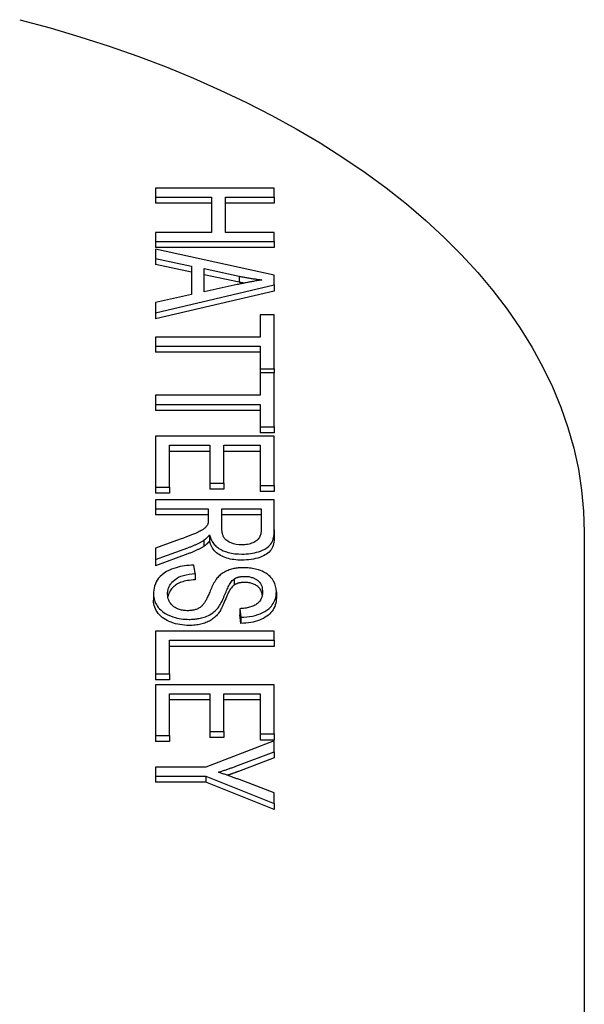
# Model space of a CAD drawing. Header units: millimetres. Extents: x 232 to 500, y 63 to 444.
# Tile 11 of 11: x 481 to 500, y 287 to 320. Entities that reach past the tile are written whole.
import ezdxf

# ---------------------------------------------------------------- set-up
doc = ezdxf.new("R2010")
doc.units = ezdxf.units.MM
doc.layers.add('Detail', color=2, linetype='Continuous')

msp = doc.modelspace()

# ---------------------------------------------------------------- linework, layer by layer
at = {"layer": 'Detail'}
for p, q in [((486.003, 314.137), (486.003, 313.832)), ((490.003, 314.137), (486.003, 314.137)), ((490.003, 313.832), (490.003, 314.137)), ((486.003, 313.832), (486.003, 313.628)), ((486.003, 313.832), (487.888, 313.832)), ((487.888, 313.832), (487.888, 312.643)), ((488.36, 313.832), (490.003, 313.832)), ((488.36, 312.643), (488.36, 313.832)), ((490.003, 313.832), (490.003, 313.628)), ((487.888, 313.628), (486.003, 313.628)), ((490.003, 313.628), (488.36, 313.628)), ((487.888, 312.643), (486.003, 312.643)), ((486.003, 312.643), (486.003, 312.339)), ((490.003, 312.643), (488.36, 312.643)), ((490.003, 312.339), (490.003, 312.643)), ((486.003, 312.339), (486.003, 312.134)), ((486.003, 312.339), (490.003, 312.339)), ((490.003, 312.134), (486.003, 312.134)), ((486.003, 312.084), (486.003, 311.762)), ((490.003, 311.202), (486.003, 312.084)), ((490.003, 312.339), (490.003, 312.134)), ((486.003, 311.762), (486.003, 311.557)), ((486.003, 311.762), (487.214, 311.51)), ((487.214, 311.305), (486.003, 311.557)), ((487.214, 311.51), (487.214, 310.548)), ((487.644, 310.643), (487.644, 311.423)), ((487.644, 311.423), (488.817, 311.169)), ((488.817, 310.964), (487.644, 311.218)), ((488.817, 311.169), (488.817, 310.964)), ((490.003, 310.874), (490.003, 311.202)), ((486.003, 309.936), (490.003, 310.874)), ((488.753, 310.884), (487.644, 310.643)), ((490.003, 310.874), (490.003, 310.669)), ((490.003, 310.669), (486.003, 309.732)), ((487.214, 310.548), (486.003, 310.283)), ((486.003, 310.283), (486.003, 309.936)), ((486.003, 309.936), (486.003, 309.732)), ((489.531, 309.866), (489.531, 309.111)), ((490.003, 309.866), (489.531, 309.866)), ((490.003, 308.048), (490.003, 309.866)), ((486.003, 309.111), (486.003, 308.807)), ((489.531, 309.111), (486.003, 309.111)), ((486.003, 308.807), (486.003, 308.602)), ((486.003, 308.807), (489.531, 308.807)), ((489.531, 308.807), (489.531, 308.048)), ((489.531, 308.602), (486.003, 308.602)), ((489.531, 308.048), (489.531, 307.908)), ((489.531, 308.048), (490.003, 308.048)), ((490.003, 308.048), (490.003, 307.908)), ((489.531, 307.908), (489.531, 307.152)), ((490.003, 307.908), (489.531, 307.908)), ((490.003, 306.089), (490.003, 307.908)), ((486.003, 307.152), (486.003, 306.848)), ((489.531, 307.152), (486.003, 307.152)), ((486.003, 306.848), (486.003, 306.643)), ((486.003, 306.848), (489.531, 306.848)), ((489.531, 306.848), (489.531, 306.089)), ((489.531, 306.643), (486.003, 306.643)), ((489.531, 306.089), (489.531, 305.884)), ((489.531, 306.089), (490.003, 306.089)), ((490.003, 306.089), (490.003, 305.884)), ((486.003, 305.771), (486.003, 304.057)), ((490.003, 305.771), (486.003, 305.771)), ((490.003, 305.884), (489.531, 305.884)), ((490.003, 304.11), (490.003, 305.771)), ((486.476, 304.057), (486.476, 305.467)), ((486.476, 305.467), (487.836, 305.467)), ((487.836, 305.467), (487.836, 304.195)), ((488.308, 305.467), (489.531, 305.467)), ((488.308, 304.195), (488.308, 305.467)), ((489.531, 305.467), (489.531, 304.11)), ((487.836, 305.262), (486.476, 305.262)), ((489.531, 305.262), (488.308, 305.262)), ((486.003, 304.057), (486.003, 303.852)), ((486.003, 304.057), (486.476, 304.057)), ((486.476, 304.057), (486.476, 303.852)), ((487.836, 304.195), (487.836, 303.991)), ((487.836, 304.195), (488.308, 304.195)), ((488.308, 304.195), (488.308, 303.991)), ((489.531, 304.11), (490.003, 304.11)), ((489.531, 304.11), (489.531, 303.905)), ((490.003, 304.11), (490.003, 303.905)), ((486.476, 303.852), (486.003, 303.852)), ((488.308, 303.991), (487.836, 303.991)), ((490.003, 303.905), (489.531, 303.905)), ((486.003, 303.634), (486.003, 303.33)), ((490.003, 303.634), (486.003, 303.634)), ((490.003, 302.616), (490.003, 303.634)), ((486.003, 303.33), (486.003, 303.125)), ((486.003, 303.33), (487.781, 303.33)), ((487.781, 303.125), (486.003, 303.125)), ((487.781, 303.33), (487.781, 302.978)), ((488.238, 302.677), (488.238, 303.33)), ((488.238, 303.33), (489.561, 303.33)), ((489.561, 303.125), (488.238, 303.125)), ((489.561, 303.33), (489.561, 302.604)), ((487.823, 302.445), (487.823, 302.24)), ((490.003, 302.616), (490.003, 302.411)), ((500.45, 302.54), (500.45, 283.126)), ((486.836, 302.298), (486.003, 301.994)), ((487.625, 302.263), (487.625, 302.058)), ((486.003, 301.614), (487.092, 302.011)), ((486.003, 301.994), (486.003, 301.614)), ((487.092, 301.806), (486.003, 301.409)), ((486.003, 301.614), (486.003, 301.409)), ((487.333, 301.14), (487.29, 301.427)), ((487.333, 301.14), (487.333, 300.936)), ((488.65, 300.96), (488.65, 300.755)), ((485.936, 300.448), (485.936, 300.243)), ((490.073, 300.532), (490.073, 300.327)), ((488.839, 299.958), (488.839, 299.753)), ((488.839, 299.958), (488.878, 299.668)), ((488.878, 299.463), (488.839, 299.753)), ((488.878, 299.668), (488.878, 299.463)), ((486.003, 299.197), (486.003, 297.764)), ((490.003, 299.197), (486.003, 299.197)), ((490.003, 298.893), (490.003, 299.197)), ((486.476, 297.764), (486.476, 298.893)), ((486.476, 298.893), (490.003, 298.893)), ((490.003, 298.893), (490.003, 298.688)), ((490.003, 298.688), (486.476, 298.688)), ((486.003, 297.764), (486.476, 297.764)), ((486.003, 297.764), (486.003, 297.559)), ((486.476, 297.764), (486.476, 297.559)), ((486.476, 297.559), (486.003, 297.559)), ((486.003, 297.396), (486.003, 295.683)), ((490.003, 297.396), (486.003, 297.396)), ((486.476, 295.683), (486.476, 297.092)), ((486.476, 297.092), (487.836, 297.092)), ((487.836, 297.092), (487.836, 295.821)), ((488.308, 295.821), (488.308, 297.092)), ((488.308, 297.092), (489.531, 297.092)), ((489.531, 297.092), (489.531, 295.735)), ((490.003, 295.735), (490.003, 297.396)), ((487.836, 296.887), (486.476, 296.887)), ((489.531, 296.887), (488.308, 296.887)), ((487.836, 295.821), (488.308, 295.821)), ((487.836, 295.821), (487.836, 295.616)), ((488.308, 295.821), (488.308, 295.616)), ((486.003, 295.683), (486.476, 295.683)), ((486.003, 295.683), (486.003, 295.478)), ((486.476, 295.478), (486.003, 295.478)), ((486.476, 295.683), (486.476, 295.478)), ((490.003, 295.502), (487.698, 294.618)), ((488.308, 295.616), (487.836, 295.616)), ((489.531, 295.735), (490.003, 295.735)), ((489.531, 295.735), (489.531, 295.53)), ((490.003, 295.53), (489.531, 295.53)), ((490.003, 295.735), (490.003, 295.53)), ((490.003, 295.133), (490.003, 295.502)), ((488.796, 294.681), (490.003, 295.133)), ((490.003, 295.133), (490.003, 294.929)), ((490.003, 294.929), (488.796, 294.476)), ((486.003, 294.618), (486.003, 294.313)), ((487.698, 294.618), (486.003, 294.618)), ((486.003, 294.313), (487.698, 294.313)), ((486.003, 294.313), (486.003, 294.109)), ((487.698, 294.109), (486.003, 294.109)), ((487.698, 294.313), (490.003, 293.397)), ((487.698, 294.313), (487.698, 294.109)), ((490.003, 293.192), (487.698, 294.109)), ((490.003, 293.75), (488.827, 294.196)), ((490.003, 293.397), (490.003, 293.75)), ((490.003, 293.397), (490.003, 293.192))]:
    msp.add_line(p, q, dxfattribs=at)
at = {"layer": 'Detail', "flags": 128}
for points in [[(481.425, 319.816), (482.448, 319.539), (483.453, 319.241), (484.441, 318.922), (485.409, 318.582), (486.356, 318.223), (487.282, 317.844), (488.185, 317.445), (489.063, 317.027), (489.917, 316.59), (490.745, 316.136), (491.545, 315.663), (492.318, 315.173), (493.061, 314.666), (493.775, 314.143), (494.457, 313.603), (495.108, 313.048), (495.725, 312.478), (496.309, 311.893), (496.859, 311.294), (497.372, 310.681), (497.85, 310.055), (498.29, 309.417), (498.692, 308.767), (499.054, 308.106), (499.377, 307.435), (499.659, 306.754), (499.899, 306.065), (500.096, 305.369), (500.25, 304.667), (500.361, 303.96), (500.428, 303.251), (500.45, 302.54)], [(489.583, 311.045), (489.548, 311.039), (489.513, 311.033), (489.478, 311.027), (489.442, 311.021), (489.407, 311.015), (489.372, 311.008), (489.336, 311.002), (489.301, 310.995), (489.267, 310.989), (489.232, 310.982), (489.198, 310.976), (489.164, 310.969), (489.13, 310.962), (489.096, 310.955), (489.061, 310.948), (489.027, 310.941), (488.992, 310.934), (488.958, 310.927), (488.923, 310.92), (488.889, 310.913), (488.855, 310.906), (488.821, 310.899), (488.787, 310.891), (488.753, 310.884)], [(488.817, 311.169), (488.849, 311.163), (488.88, 311.156), (488.911, 311.15), (488.943, 311.144), (488.974, 311.138), (489.006, 311.132), (489.037, 311.127), (489.069, 311.121), (489.101, 311.115), (489.132, 311.11), (489.164, 311.105), (489.196, 311.099), (489.228, 311.094), (489.26, 311.089), (489.292, 311.084), (489.324, 311.079), (489.356, 311.075), (489.389, 311.07), (489.421, 311.066), (489.453, 311.061), (489.485, 311.057), (489.518, 311.053), (489.55, 311.049), (489.583, 311.045)], [(488.981, 310.932), (488.975, 310.933), (488.968, 310.935), (488.961, 310.936), (488.954, 310.937), (488.947, 310.939), (488.94, 310.94), (488.934, 310.941), (488.927, 310.942), (488.92, 310.944), (488.913, 310.945), (488.906, 310.946), (488.899, 310.948), (488.893, 310.949), (488.886, 310.951), (488.879, 310.952), (488.872, 310.953), (488.865, 310.955), (488.858, 310.956), (488.852, 310.957), (488.845, 310.959), (488.838, 310.96), (488.831, 310.962), (488.824, 310.963), (488.817, 310.964)], [(487.763, 302.809), (487.753, 302.788), (487.741, 302.769), (487.728, 302.749), (487.713, 302.73), (487.696, 302.711), (487.679, 302.693), (487.661, 302.676), (487.642, 302.66), (487.622, 302.645), (487.602, 302.631), (487.581, 302.617), (487.559, 302.604), (487.536, 302.591), (487.508, 302.576), (487.477, 302.56), (487.439, 302.541), (487.395, 302.521), (487.344, 302.498), (487.284, 302.473), (487.216, 302.444), (487.138, 302.413), (487.049, 302.378), (486.948, 302.34), (486.836, 302.298)], [(487.781, 302.978), (487.781, 302.971), (487.781, 302.965), (487.781, 302.958), (487.781, 302.951), (487.78, 302.944), (487.78, 302.937), (487.78, 302.929), (487.78, 302.922), (487.779, 302.915), (487.779, 302.908), (487.778, 302.901), (487.778, 302.894), (487.777, 302.887), (487.777, 302.881), (487.776, 302.874), (487.775, 302.867), (487.774, 302.859), (487.773, 302.852), (487.772, 302.845), (487.77, 302.837), (487.769, 302.83), (487.767, 302.823), (487.765, 302.815), (487.763, 302.809)], [(487.625, 302.263), (487.635, 302.27), (487.645, 302.277), (487.655, 302.284), (487.665, 302.291), (487.674, 302.298), (487.684, 302.305), (487.693, 302.313), (487.701, 302.32), (487.71, 302.328), (487.718, 302.335), (487.727, 302.343), (487.735, 302.35), (487.743, 302.358), (487.751, 302.366), (487.758, 302.373), (487.766, 302.381), (487.774, 302.389), (487.781, 302.397), (487.788, 302.405), (487.796, 302.413), (487.803, 302.421), (487.81, 302.429), (487.817, 302.437), (487.823, 302.445)], [(487.823, 302.445), (487.832, 302.412), (487.842, 302.38), (487.853, 302.347), (487.866, 302.315), (487.88, 302.282), (487.897, 302.25), (487.915, 302.219), (487.935, 302.188), (487.957, 302.157), (487.981, 302.128), (488.007, 302.099), (488.036, 302.07), (488.067, 302.043), (488.1, 302.017), (488.137, 301.992), (488.176, 301.968), (488.221, 301.943), (488.283, 301.914), (488.36, 301.884), (488.455, 301.855), (488.564, 301.83), (488.677, 301.813), (488.794, 301.803), (488.912, 301.8)], [(488.912, 302.113), (488.817, 302.116), (488.724, 302.128), (488.635, 302.148), (488.553, 302.174), (488.487, 302.202), (488.438, 302.23), (488.4, 302.257), (488.368, 302.284), (488.343, 302.311), (488.323, 302.337), (488.307, 302.361), (488.295, 302.383), (488.285, 302.405), (488.276, 302.427), (488.268, 302.451), (488.261, 302.475), (488.255, 302.499), (488.25, 302.524), (488.246, 302.549), (488.243, 302.575), (488.241, 302.6), (488.239, 302.626), (488.238, 302.652), (488.238, 302.677)], [(488.912, 301.8), (488.985, 301.801), (489.058, 301.804), (489.13, 301.811), (489.201, 301.82), (489.272, 301.831), (489.34, 301.845), (489.407, 301.862), (489.472, 301.881), (489.536, 301.903), (489.608, 301.932), (489.683, 301.969), (489.758, 302.015), (489.823, 302.067), (489.871, 302.118), (489.906, 302.167), (489.931, 302.213), (489.95, 302.258), (489.966, 302.305), (489.978, 302.355), (489.988, 302.406), (489.995, 302.458), (490, 302.51), (490.003, 302.563), (490.003, 302.616)], [(489.561, 302.604), (489.561, 302.574), (489.559, 302.543), (489.555, 302.512), (489.549, 302.482), (489.542, 302.452), (489.532, 302.422), (489.52, 302.392), (489.505, 302.363), (489.487, 302.334), (489.466, 302.307), (489.442, 302.281), (489.416, 302.258), (489.386, 302.236), (489.353, 302.215), (489.317, 302.196), (489.279, 302.178), (489.239, 302.163), (489.196, 302.149), (489.152, 302.138), (489.105, 302.128), (489.058, 302.121), (489.01, 302.116), (488.961, 302.114), (488.912, 302.113)], [(490.003, 302.411), (490.002, 302.337), (489.997, 302.268), (489.988, 302.202), (489.976, 302.142), (489.961, 302.086), (489.942, 302.035), (489.921, 301.988), (489.895, 301.945), (489.866, 301.906), (489.831, 301.869), (489.791, 301.834), (489.746, 301.802), (489.696, 301.771), (489.64, 301.742), (489.58, 301.715), (489.514, 301.69), (489.445, 301.668), (489.374, 301.648), (489.301, 301.632), (489.227, 301.619), (489.151, 301.608), (489.073, 301.601), (488.993, 301.596), (488.912, 301.595)], [(487.092, 302.011), (487.116, 302.02), (487.14, 302.029), (487.164, 302.039), (487.188, 302.048), (487.211, 302.058), (487.235, 302.067), (487.258, 302.077), (487.281, 302.087), (487.304, 302.097), (487.327, 302.107), (487.35, 302.117), (487.372, 302.128), (487.395, 302.138), (487.417, 302.149), (487.439, 302.159), (487.46, 302.17), (487.482, 302.181), (487.503, 302.193), (487.524, 302.204), (487.545, 302.216), (487.565, 302.227), (487.586, 302.239), (487.606, 302.251), (487.625, 302.263)], [(487.823, 302.24), (487.815, 302.23), (487.807, 302.221), (487.798, 302.211), (487.79, 302.202), (487.782, 302.193), (487.773, 302.184), (487.765, 302.175), (487.757, 302.167), (487.748, 302.159), (487.74, 302.151), (487.732, 302.143), (487.724, 302.135), (487.715, 302.128), (487.707, 302.12), (487.699, 302.113), (487.691, 302.106), (487.682, 302.1), (487.674, 302.093), (487.666, 302.087), (487.658, 302.081), (487.65, 302.075), (487.642, 302.069), (487.633, 302.064), (487.625, 302.058)], [(488.912, 301.595), (488.842, 301.596), (488.773, 301.599), (488.707, 301.605), (488.642, 301.612), (488.58, 301.622), (488.519, 301.634), (488.46, 301.649), (488.403, 301.665), (488.348, 301.684), (488.295, 301.705), (488.243, 301.728), (488.194, 301.753), (488.147, 301.781), (488.103, 301.811), (488.062, 301.843), (488.023, 301.877), (487.988, 301.915), (487.956, 301.954), (487.926, 301.996), (487.9, 302.04), (487.876, 302.086), (487.856, 302.135), (487.838, 302.186), (487.823, 302.24)], [(487.625, 302.058), (487.607, 302.047), (487.589, 302.036), (487.57, 302.025), (487.551, 302.014), (487.532, 302.003), (487.512, 301.993), (487.492, 301.982), (487.471, 301.971), (487.45, 301.96), (487.429, 301.95), (487.407, 301.939), (487.385, 301.929), (487.363, 301.918), (487.34, 301.908), (487.317, 301.898), (487.293, 301.887), (487.269, 301.877), (487.245, 301.867), (487.221, 301.857), (487.196, 301.846), (487.17, 301.836), (487.144, 301.826), (487.118, 301.816), (487.092, 301.806)], [(487.29, 301.427), (487.213, 301.425), (487.136, 301.42), (487.059, 301.413), (486.983, 301.404), (486.909, 301.392), (486.836, 301.378), (486.764, 301.361), (486.693, 301.342), (486.617, 301.317), (486.537, 301.287), (486.455, 301.251), (486.372, 301.208), (486.293, 301.158), (486.222, 301.104), (486.161, 301.047), (486.107, 300.987), (486.062, 300.924), (486.025, 300.859), (485.996, 300.792), (485.973, 300.724), (485.956, 300.655), (485.945, 300.586), (485.938, 300.516), (485.936, 300.448)], [(486.409, 300.462), (486.409, 300.489), (486.411, 300.516), (486.414, 300.544), (486.419, 300.571), (486.424, 300.598), (486.431, 300.624), (486.44, 300.651), (486.45, 300.678), (486.461, 300.704), (486.474, 300.73), (486.488, 300.756), (486.505, 300.782), (486.526, 300.811), (486.556, 300.849), (486.596, 300.892), (486.647, 300.937), (486.71, 300.981), (486.779, 301.019), (486.857, 301.052), (486.943, 301.079), (487.037, 301.102), (487.133, 301.119), (487.233, 301.132), (487.333, 301.14)], [(488.97, 301.341), (488.932, 301.341), (488.895, 301.34), (488.858, 301.338), (488.821, 301.335), (488.784, 301.332), (488.748, 301.327), (488.712, 301.322), (488.676, 301.316), (488.641, 301.309), (488.604, 301.3), (488.566, 301.291), (488.527, 301.279), (488.486, 301.266), (488.446, 301.251), (488.404, 301.233), (488.363, 301.214), (488.323, 301.193), (488.285, 301.17), (488.25, 301.147), (488.216, 301.122), (488.185, 301.097), (488.155, 301.071), (488.127, 301.044), (488.101, 301.016)], [(490.073, 300.532), (490.068, 300.627), (490.049, 300.721), (490.017, 300.812), (489.979, 300.889), (489.939, 300.95), (489.903, 300.997), (489.863, 301.04), (489.819, 301.081), (489.77, 301.12), (489.715, 301.157), (489.655, 301.19), (489.594, 301.219), (489.534, 301.244), (489.475, 301.264), (489.42, 301.281), (489.368, 301.295), (489.32, 301.306), (489.272, 301.315), (489.223, 301.323), (489.173, 301.33), (489.123, 301.335), (489.072, 301.339), (489.021, 301.341), (488.97, 301.341)], [(487.333, 300.936), (487.265, 300.93), (487.201, 300.923), (487.139, 300.915), (487.08, 300.905), (487.025, 300.894), (486.971, 300.882), (486.921, 300.868), (486.874, 300.853), (486.829, 300.837), (486.787, 300.818), (486.746, 300.797), (486.708, 300.775), (486.671, 300.75), (486.636, 300.723), (486.604, 300.694), (486.573, 300.663), (486.543, 300.629), (486.516, 300.594), (486.492, 300.557), (486.471, 300.52), (486.453, 300.481), (486.438, 300.441), (486.426, 300.401), (486.417, 300.359)], [(488.101, 301.016), (488.073, 300.984), (488.047, 300.949), (488.021, 300.91), (487.996, 300.87), (487.971, 300.827), (487.948, 300.783), (487.926, 300.738), (487.904, 300.693), (487.884, 300.648), (487.864, 300.603), (487.845, 300.56), (487.827, 300.519), (487.811, 300.48), (487.794, 300.443), (487.778, 300.406), (487.763, 300.371), (487.747, 300.338), (487.732, 300.306), (487.717, 300.276), (487.703, 300.248), (487.69, 300.222), (487.677, 300.199), (487.664, 300.179), (487.653, 300.161)], [(488.11, 299.99), (488.135, 300.024), (488.16, 300.062), (488.184, 300.103), (488.208, 300.148), (488.232, 300.194), (488.254, 300.242), (488.277, 300.291), (488.299, 300.341), (488.32, 300.39), (488.34, 300.439), (488.36, 300.487), (488.379, 300.533), (488.397, 300.576), (488.415, 300.616), (488.433, 300.655), (488.452, 300.695), (488.472, 300.734), (488.494, 300.773), (488.516, 300.81), (488.54, 300.845), (488.564, 300.878), (488.59, 300.908), (488.618, 300.936), (488.65, 300.96)], [(488.65, 300.755), (488.627, 300.739), (488.604, 300.718), (488.581, 300.693), (488.557, 300.665), (488.534, 300.632), (488.51, 300.596), (488.487, 300.555), (488.463, 300.511), (488.439, 300.463), (488.415, 300.411), (488.391, 300.355), (488.366, 300.295), (488.342, 300.234), (488.318, 300.177), (488.295, 300.123), (488.273, 300.073), (488.251, 300.025), (488.229, 299.981), (488.208, 299.941), (488.187, 299.903), (488.167, 299.869), (488.148, 299.837), (488.129, 299.81), (488.11, 299.785)], [(488.65, 300.96), (488.661, 300.967), (488.673, 300.974), (488.685, 300.981), (488.698, 300.987), (488.711, 300.993), (488.724, 300.999), (488.738, 301.005), (488.752, 301.01), (488.766, 301.015), (488.781, 301.019), (488.796, 301.024), (488.811, 301.028), (488.827, 301.031), (488.843, 301.035), (488.858, 301.037), (488.874, 301.04), (488.891, 301.042), (488.907, 301.044), (488.923, 301.046), (488.94, 301.047), (488.956, 301.048), (488.973, 301.049), (488.99, 301.049), (489.006, 301.049)], [(489.006, 300.845), (488.989, 300.844), (488.971, 300.844), (488.953, 300.843), (488.936, 300.842), (488.92, 300.841), (488.903, 300.839), (488.887, 300.837), (488.871, 300.835), (488.855, 300.832), (488.839, 300.829), (488.824, 300.826), (488.809, 300.822), (488.794, 300.818), (488.78, 300.814), (488.766, 300.81), (488.752, 300.805), (488.738, 300.8), (488.725, 300.794), (488.711, 300.789), (488.699, 300.783), (488.686, 300.776), (488.674, 300.77), (488.662, 300.763), (488.65, 300.755)], [(489.006, 301.049), (489.041, 301.049), (489.076, 301.047), (489.11, 301.043), (489.144, 301.039), (489.177, 301.032), (489.21, 301.025), (489.241, 301.016), (489.271, 301.006), (489.3, 300.995), (489.327, 300.983), (489.354, 300.97), (489.379, 300.956), (489.403, 300.941), (489.426, 300.926), (489.452, 300.906), (489.479, 300.881), (489.508, 300.85), (489.535, 300.811), (489.56, 300.765), (489.579, 300.717), (489.592, 300.668), (489.601, 300.618), (489.606, 300.568), (489.607, 300.52)], [(489.6, 300.421), (489.593, 300.457), (489.585, 300.491), (489.575, 300.524), (489.562, 300.555), (489.548, 300.584), (489.532, 300.612), (489.513, 300.638), (489.493, 300.662), (489.471, 300.684), (489.447, 300.705), (489.421, 300.725), (489.393, 300.742), (489.366, 300.759), (489.337, 300.774), (489.307, 300.787), (489.277, 300.799), (489.246, 300.81), (489.214, 300.819), (489.181, 300.827), (489.148, 300.833), (489.114, 300.838), (489.079, 300.842), (489.043, 300.844), (489.006, 300.845)], [(485.936, 300.448), (485.938, 300.397), (485.943, 300.346), (485.952, 300.296), (485.966, 300.246), (485.983, 300.196), (486.004, 300.146), (486.03, 300.098), (486.06, 300.051), (486.095, 300.004), (486.137, 299.955), (486.19, 299.905), (486.253, 299.853), (486.33, 299.801), (486.416, 299.754), (486.503, 299.716), (486.586, 299.686), (486.662, 299.662), (486.731, 299.645), (486.796, 299.631), (486.862, 299.62), (486.929, 299.611), (486.996, 299.605), (487.065, 299.601), (487.134, 299.6)], [(487.089, 299.892), (487.053, 299.892), (487.017, 299.894), (486.982, 299.897), (486.947, 299.902), (486.913, 299.907), (486.879, 299.914), (486.846, 299.923), (486.812, 299.932), (486.776, 299.944), (486.738, 299.959), (486.699, 299.978), (486.66, 300), (486.623, 300.025), (486.589, 300.052), (486.559, 300.081), (486.532, 300.11), (486.509, 300.141), (486.488, 300.172), (486.467, 300.208), (486.449, 300.248), (486.433, 300.294), (486.42, 300.344), (486.412, 300.4), (486.409, 300.462)], [(489.607, 300.52), (489.605, 300.464), (489.598, 300.408), (489.584, 300.353), (489.564, 300.298), (489.536, 300.246), (489.504, 300.2), (489.47, 300.164), (489.437, 300.135), (489.407, 300.113), (489.378, 300.094), (489.348, 300.077), (489.316, 300.061), (489.282, 300.046), (489.247, 300.033), (489.21, 300.02), (489.171, 300.009), (489.132, 299.999), (489.092, 299.99), (489.051, 299.982), (489.009, 299.975), (488.967, 299.97), (488.925, 299.965), (488.882, 299.961), (488.839, 299.958)], [(488.878, 299.668), (488.978, 299.672), (489.076, 299.68), (489.173, 299.693), (489.267, 299.71), (489.358, 299.732), (489.447, 299.759), (489.532, 299.79), (489.613, 299.826), (489.689, 299.867), (489.757, 299.912), (489.815, 299.958), (489.864, 300.004), (489.905, 300.049), (489.938, 300.093), (489.966, 300.135), (489.99, 300.178), (490.011, 300.221), (490.028, 300.264), (490.043, 300.308), (490.054, 300.353), (490.063, 300.397), (490.069, 300.442), (490.072, 300.487), (490.073, 300.532)], [(487.134, 299.395), (487.055, 299.397), (486.977, 299.401), (486.9, 299.41), (486.824, 299.421), (486.749, 299.436), (486.676, 299.454), (486.603, 299.475), (486.532, 299.5), (486.464, 299.528), (486.399, 299.558), (486.338, 299.591), (486.282, 299.628), (486.229, 299.667), (486.18, 299.709), (486.135, 299.754), (486.093, 299.801), (486.057, 299.851), (486.025, 299.903), (485.998, 299.956), (485.976, 300.01), (485.958, 300.066), (485.946, 300.124), (485.939, 300.183), (485.936, 300.243)], [(487.653, 300.161), (487.639, 300.14), (487.624, 300.12), (487.607, 300.099), (487.59, 300.079), (487.571, 300.06), (487.551, 300.041), (487.53, 300.022), (487.506, 300.004), (487.481, 299.988), (487.455, 299.972), (487.427, 299.958), (487.4, 299.946), (487.373, 299.936), (487.347, 299.927), (487.321, 299.92), (487.296, 299.914), (487.271, 299.908), (487.246, 299.904), (487.22, 299.9), (487.194, 299.897), (487.168, 299.895), (487.142, 299.893), (487.115, 299.892), (487.089, 299.892)], [(490.073, 300.327), (490.071, 300.264), (490.065, 300.203), (490.053, 300.144), (490.038, 300.087), (490.018, 300.031), (489.993, 299.978), (489.964, 299.926), (489.93, 299.877), (489.892, 299.829), (489.85, 299.785), (489.804, 299.743), (489.753, 299.704), (489.698, 299.668), (489.639, 299.634), (489.576, 299.604), (489.508, 299.576), (489.437, 299.551), (489.364, 299.529), (489.289, 299.51), (489.211, 299.495), (489.131, 299.482), (489.049, 299.473), (488.965, 299.466), (488.878, 299.463)], [(487.134, 299.6), (487.173, 299.6), (487.212, 299.601), (487.25, 299.603), (487.289, 299.606), (487.327, 299.609), (487.364, 299.613), (487.402, 299.618), (487.439, 299.624), (487.476, 299.631), (487.513, 299.638), (487.551, 299.647), (487.593, 299.659), (487.637, 299.672), (487.684, 299.688), (487.733, 299.708), (487.783, 299.73), (487.833, 299.757), (487.882, 299.786), (487.928, 299.817), (487.97, 299.849), (488.009, 299.883), (488.046, 299.918), (488.079, 299.953), (488.11, 299.99)], [(488.11, 299.785), (488.083, 299.752), (488.054, 299.721), (488.024, 299.692), (487.993, 299.664), (487.961, 299.637), (487.927, 299.612), (487.893, 299.588), (487.857, 299.565), (487.82, 299.544), (487.781, 299.525), (487.742, 299.507), (487.702, 299.49), (487.66, 299.475), (487.617, 299.461), (487.573, 299.449), (487.529, 299.437), (487.483, 299.427), (487.436, 299.419), (487.389, 299.411), (487.34, 299.406), (487.29, 299.401), (487.239, 299.398), (487.187, 299.396), (487.134, 299.395)], [(488.119, 294.446), (488.148, 294.455), (488.177, 294.464), (488.206, 294.474), (488.234, 294.483), (488.263, 294.492), (488.292, 294.502), (488.32, 294.511), (488.349, 294.521), (488.377, 294.53), (488.406, 294.54), (488.434, 294.549), (488.462, 294.559), (488.49, 294.569), (488.518, 294.579), (488.546, 294.589), (488.574, 294.599), (488.602, 294.609), (488.63, 294.619), (488.658, 294.629), (488.686, 294.639), (488.713, 294.649), (488.741, 294.66), (488.769, 294.67), (488.796, 294.681)], [(488.827, 294.196), (488.798, 294.207), (488.769, 294.218), (488.74, 294.228), (488.71, 294.239), (488.681, 294.25), (488.652, 294.261), (488.623, 294.271), (488.593, 294.282), (488.564, 294.293), (488.535, 294.303), (488.505, 294.314), (488.476, 294.324), (488.447, 294.334), (488.417, 294.345), (488.388, 294.355), (488.358, 294.365), (488.328, 294.376), (488.299, 294.386), (488.269, 294.396), (488.239, 294.406), (488.209, 294.416), (488.179, 294.426), (488.149, 294.436), (488.119, 294.446)], [(488.796, 294.476), (488.781, 294.47), (488.765, 294.464), (488.75, 294.458), (488.735, 294.453), (488.719, 294.447), (488.704, 294.441), (488.688, 294.435), (488.673, 294.43), (488.658, 294.424), (488.642, 294.418), (488.627, 294.413), (488.611, 294.407), (488.596, 294.402), (488.58, 294.396), (488.565, 294.391), (488.55, 294.385), (488.534, 294.38), (488.519, 294.374), (488.503, 294.369), (488.488, 294.363), (488.472, 294.358), (488.457, 294.353), (488.441, 294.347), (488.426, 294.342)]]:
    msp.add_lwpolyline(points, dxfattribs=at)

doc.saveas('drawing.dxf')
